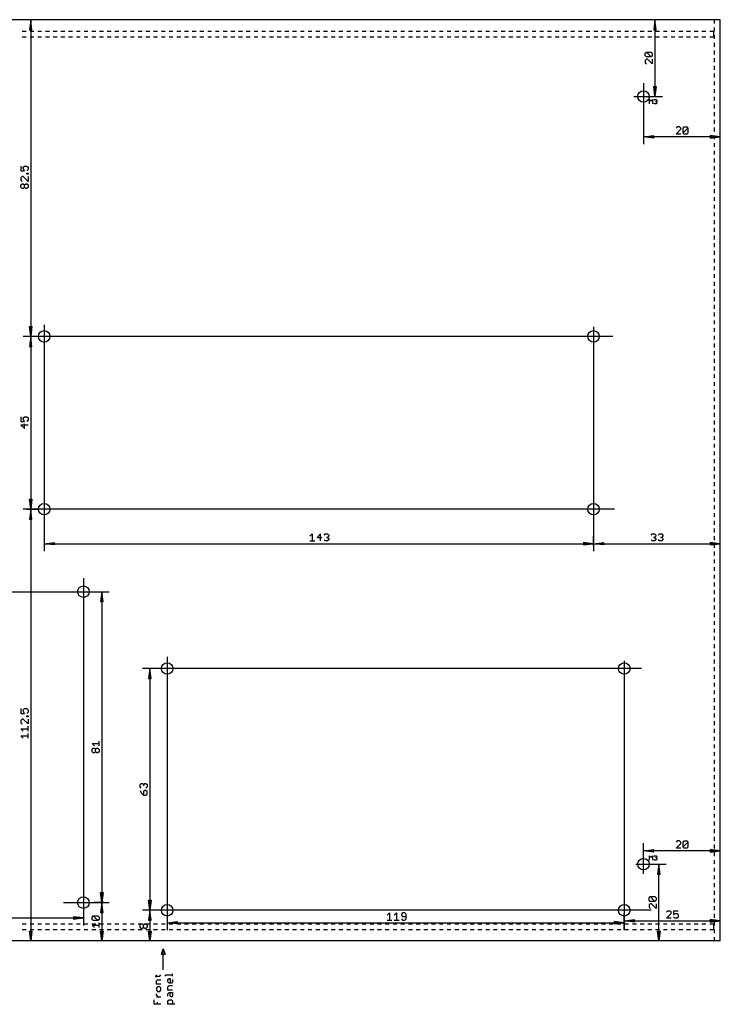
# Model space of a CAD drawing. Extents: x -279 to 630, y -428 to 126.
# Tile 11 of 14: x 448 to 630, y -296 to -40. Entities that reach past the tile are written whole.
import ezdxf

# ---------------------------------------------------------------- set-up
doc = ezdxf.new("R2010")
doc.units = 0
for name, color, linetype in [('114', 253, 'CONTINUOUS'), ('20', 7, 'CONTINUOUS'), ('47', 140, 'CONTINUOUS')]:
    doc.layers.add(name, color=color, linetype=linetype)

msp = doc.modelspace()

# ---------------------------------------------------------------- linework, layer by layer
at = {"layer": '114'}
for p, q in [((484.5, -283.5), (485, -282)), ((485, -287.5), (485, -282)), ((485, -282), (485.5, -283.5)), ((485.5, -283.5), (484.5, -283.5)), ((482.8998, -289.1333), (484.0987, -289.1333)), ((483.1995, -289.4331), (483.1995, -288.8336)), ((484.0987, -289.1333), (484.3984, -288.8336)), ((485.6001, -289.1261), (485.6001, -288.8264)), ((485.6001, -288.8264), (487.3984, -288.8264)), ((486.1995, -290.0685), (486.4992, -289.7688)), ((486.4992, -289.7688), (486.799, -289.7688)), ((486.799, -289.7688), (486.799, -290.9677)), ((487.3984, -289.1261), (487.3984, -288.5267)), ((483.1995, -290.3755), (483.4992, -290.0757)), ((483.1995, -291.2746), (483.1995, -290.3755)), ((484.3984, -291.2746), (483.1995, -291.2746)), ((483.4992, -291.9173), (483.1995, -292.217)), ((483.1995, -292.217), (483.1995, -292.8165)), ((483.4992, -290.0757), (484.3984, -290.0757)), ((484.0987, -291.9173), (483.4992, -291.9173)), ((484.3984, -292.217), (484.0987, -291.9173)), ((484.3984, -292.8165), (484.3984, -292.217)), ((486.1995, -290.668), (486.1995, -290.0685)), ((486.4992, -290.9677), (486.1995, -290.668)), ((486.1995, -291.9101), (486.4992, -291.6104)), ((486.1995, -292.8093), (486.1995, -291.9101)), ((487.0987, -290.9677), (486.4992, -290.9677)), ((486.4992, -291.6104), (487.3984, -291.6104)), ((487.3984, -290.668), (487.0987, -290.9677)), ((487.3984, -290.0685), (487.3984, -290.668)), ((483.1995, -292.8165), (483.4992, -293.1162)), ((483.1995, -294.0514), (483.1995, -293.7517)), ((483.799, -294.6508), (483.1995, -294.0514)), ((484.3984, -294.6508), (483.1995, -294.6508)), ((483.4992, -293.1162), (484.0987, -293.1162)), ((484.0987, -293.1162), (484.3984, -292.8165)), ((487.3984, -292.8093), (486.1995, -292.8093)), ((486.1995, -293.7517), (486.4992, -293.4519)), ((486.1995, -294.3511), (486.1995, -293.7517)), ((486.4992, -293.4519), (487.3984, -293.4519)), ((486.799, -294.3511), (486.799, -293.4519)), ((487.0987, -294.6508), (486.799, -294.3511)), ((487.3984, -294.3511), (487.0987, -294.6508)), ((487.3984, -293.4519), (487.3984, -294.3511)), ((482.6001, -296.4924), (482.6001, -295.2935)), ((484.3984, -296.4924), (482.6001, -296.4924)), ((483.4992, -296.4924), (483.4992, -295.893)), ((486.1995, -295.5932), (486.4992, -295.2935)), ((486.1995, -296.4924), (486.1995, -295.5932)), ((487.9978, -296.4924), (486.1995, -296.4924)), ((486.4992, -295.2935), (487.0987, -295.2935)), ((487.0987, -295.2935), (487.3984, -295.5932)), ((487.3984, -295.5932), (487.3984, -296.4924))]:
    msp.add_line(p, q, dxfattribs=at)
at = {"layer": '20'}
for p, q in [((628.5, -40), (341.5, -40)), ((630, -40), (628.5, -40)), ((628.5, -41.0083), (628.5, -40)), ((630, -280), (630, -40)), ((448.3059, -43), (449.3164, -43)), ((450.3164, -43), (451.3269, -43)), ((452.3269, -43), (453.3374, -43)), ((454.3374, -43), (455.3479, -43)), ((456.3479, -43), (457.3584, -43)), ((458.3584, -43), (459.3689, -43)), ((460.3689, -43), (461.3794, -43)), ((462.3794, -43), (463.3899, -43)), ((464.3899, -43), (465.4004, -43)), ((466.4004, -43), (467.4108, -43)), ((468.4108, -43), (469.4213, -43)), ((470.4213, -43), (471.4318, -43)), ((472.4318, -43), (473.4423, -43)), ((474.4423, -43), (475.4528, -43)), ((476.4528, -43), (477.4633, -43)), ((478.4633, -43), (479.4738, -43)), ((480.4738, -43), (481.4843, -43)), ((482.4843, -43), (483.4948, -43)), ((484.4948, -43), (485.5052, -43)), ((486.5052, -43), (487.5157, -43)), ((488.5157, -43), (489.5262, -43)), ((490.5262, -43), (491.5367, -43)), ((492.5367, -43), (493.5472, -43)), ((494.5472, -43), (495.5577, -43)), ((496.5577, -43), (497.5682, -43)), ((498.5682, -43), (499.5787, -43)), ((500.5787, -43), (501.5892, -43)), ((502.5892, -43), (503.5996, -43)), ((504.5996, -43), (505.6101, -43)), ((506.6101, -43), (507.6206, -43)), ((508.6206, -43), (509.6311, -43)), ((510.6311, -43), (511.6416, -43)), ((512.6416, -43), (513.6521, -43)), ((514.6521, -43), (515.6626, -43)), ((516.6626, -43), (517.6731, -43)), ((518.6731, -43), (519.6836, -43)), ((520.6836, -43), (521.6941, -43)), ((522.6941, -43), (523.7045, -43)), ((524.7045, -43), (525.715, -43)), ((526.715, -43), (527.7255, -43)), ((528.7255, -43), (529.736, -43)), ((530.736, -43), (531.7465, -43)), ((532.7465, -43), (533.757, -43)), ((534.757, -43), (535.7675, -43)), ((536.7675, -43), (537.778, -43)), ((538.778, -43), (539.7885, -43)), ((540.7885, -43), (541.7989, -43)), ((542.7989, -43), (543.8094, -43)), ((544.8094, -43), (545.8199, -43)), ((546.8199, -43), (547.8304, -43)), ((548.8304, -43), (549.8409, -43)), ((550.8409, -43), (551.8514, -43)), ((552.8514, -43), (553.8619, -43)), ((554.8619, -43), (555.8724, -43)), ((556.8724, -43), (557.8829, -43)), ((558.8829, -43), (559.8934, -43)), ((560.8934, -43), (561.9038, -43)), ((562.9038, -43), (563.9143, -43)), ((564.9143, -43), (565.9248, -43)), ((566.9248, -43), (567.9353, -43)), ((568.9353, -43), (569.9458, -43)), ((570.9458, -43), (571.9563, -43)), ((572.9563, -43), (573.9668, -43)), ((574.9668, -43), (575.9773, -43)), ((576.9773, -43), (577.9878, -43)), ((578.9878, -43), (579.9983, -43)), ((580.9983, -43), (582.0087, -43)), ((583.0087, -43), (584.0192, -43)), ((585.0192, -43), (586.0297, -43)), ((587.0297, -43), (588.0402, -43)), ((589.0402, -43), (590.0507, -43)), ((591.0507, -43), (592.0612, -43)), ((593.0612, -43), (594.0717, -43)), ((595.0717, -43), (596.0822, -43)), ((597.0822, -43), (598.0927, -43)), ((599.0927, -43), (600.1031, -43)), ((601.1031, -43), (602.1136, -43)), ((603.1136, -43), (604.1241, -43)), ((605.1241, -43), (606.1346, -43)), ((607.1346, -43), (608.1451, -43)), ((609.1451, -43), (610.1556, -43)), ((611.1556, -43), (612.1661, -43)), ((613.1661, -43), (614.1766, -43)), ((615.1766, -43), (616.1871, -43)), ((617.1871, -43), (618.1976, -43)), ((619.1976, -43), (620.208, -43)), ((621.208, -43), (622.2185, -43)), ((623.2185, -43), (624.229, -43)), ((625.229, -43), (626.2395, -43)), ((627.2395, -43), (628.25, -43)), ((628.25, -43), (628.25, -44.5)), ((628.5, -43.0167), (628.5, -42.0083)), ((448.3059, -44.5), (449.3164, -44.5)), ((450.3164, -44.5), (451.3269, -44.5)), ((452.3269, -44.5), (453.3374, -44.5)), ((454.3374, -44.5), (455.3479, -44.5)), ((456.3479, -44.5), (457.3584, -44.5)), ((458.3584, -44.5), (459.3689, -44.5)), ((460.3689, -44.5), (461.3794, -44.5)), ((462.3794, -44.5), (463.3899, -44.5)), ((464.3899, -44.5), (465.4004, -44.5)), ((466.4004, -44.5), (467.4108, -44.5)), ((468.4108, -44.5), (469.4213, -44.5)), ((470.4213, -44.5), (471.4318, -44.5)), ((472.4318, -44.5), (473.4423, -44.5)), ((474.4423, -44.5), (475.4528, -44.5)), ((476.4528, -44.5), (477.4633, -44.5)), ((478.4633, -44.5), (479.4738, -44.5)), ((480.4738, -44.5), (481.4843, -44.5)), ((482.4843, -44.5), (483.4948, -44.5)), ((484.4948, -44.5), (485.5052, -44.5)), ((486.5052, -44.5), (487.5157, -44.5)), ((488.5157, -44.5), (489.5262, -44.5)), ((490.5262, -44.5), (491.5367, -44.5)), ((492.5367, -44.5), (493.5472, -44.5)), ((494.5472, -44.5), (495.5577, -44.5)), ((496.5577, -44.5), (497.5682, -44.5)), ((498.5682, -44.5), (499.5787, -44.5)), ((500.5787, -44.5), (501.5892, -44.5)), ((502.5892, -44.5), (503.5996, -44.5)), ((504.5996, -44.5), (505.6101, -44.5)), ((506.6101, -44.5), (507.6206, -44.5)), ((508.6206, -44.5), (509.6311, -44.5)), ((510.6311, -44.5), (511.6416, -44.5)), ((512.6416, -44.5), (513.6521, -44.5)), ((514.6521, -44.5), (515.6626, -44.5)), ((516.6626, -44.5), (517.6731, -44.5)), ((518.6731, -44.5), (519.6836, -44.5)), ((520.6836, -44.5), (521.6941, -44.5)), ((522.6941, -44.5), (523.7045, -44.5)), ((524.7045, -44.5), (525.715, -44.5)), ((526.715, -44.5), (527.7255, -44.5)), ((528.7255, -44.5), (529.736, -44.5)), ((530.736, -44.5), (531.7465, -44.5)), ((532.7465, -44.5), (533.757, -44.5)), ((534.757, -44.5), (535.7675, -44.5)), ((536.7675, -44.5), (537.778, -44.5)), ((538.778, -44.5), (539.7885, -44.5)), ((540.7885, -44.5), (541.7989, -44.5)), ((542.7989, -44.5), (543.8094, -44.5)), ((544.8094, -44.5), (545.8199, -44.5)), ((546.8199, -44.5), (547.8304, -44.5)), ((548.8304, -44.5), (549.8409, -44.5)), ((550.8409, -44.5), (551.8514, -44.5)), ((552.8514, -44.5), (553.8619, -44.5)), ((554.8619, -44.5), (555.8724, -44.5)), ((556.8724, -44.5), (557.8829, -44.5)), ((558.8829, -44.5), (559.8934, -44.5)), ((560.8934, -44.5), (561.9038, -44.5)), ((562.9038, -44.5), (563.9143, -44.5)), ((564.9143, -44.5), (565.9248, -44.5)), ((566.9248, -44.5), (567.9353, -44.5)), ((568.9353, -44.5), (569.9458, -44.5)), ((570.9458, -44.5), (571.9563, -44.5)), ((572.9563, -44.5), (573.9668, -44.5)), ((574.9668, -44.5), (575.9773, -44.5)), ((576.9773, -44.5), (577.9878, -44.5)), ((578.9878, -44.5), (579.9983, -44.5)), ((580.9983, -44.5), (582.0087, -44.5)), ((583.0087, -44.5), (584.0192, -44.5)), ((585.0192, -44.5), (586.0297, -44.5)), ((587.0297, -44.5), (588.0402, -44.5)), ((589.0402, -44.5), (590.0507, -44.5)), ((591.0507, -44.5), (592.0612, -44.5)), ((593.0612, -44.5), (594.0717, -44.5)), ((595.0717, -44.5), (596.0822, -44.5)), ((597.0822, -44.5), (598.0927, -44.5)), ((599.0927, -44.5), (600.1031, -44.5)), ((601.1031, -44.5), (602.1136, -44.5)), ((603.1136, -44.5), (604.1241, -44.5)), ((605.1241, -44.5), (606.1346, -44.5)), ((607.1346, -44.5), (608.1451, -44.5)), ((609.1451, -44.5), (610.1556, -44.5)), ((611.1556, -44.5), (612.1661, -44.5)), ((613.1661, -44.5), (614.1766, -44.5)), ((615.1766, -44.5), (616.1871, -44.5)), ((617.1871, -44.5), (618.1976, -44.5)), ((619.1976, -44.5), (620.208, -44.5)), ((621.208, -44.5), (622.2185, -44.5)), ((623.2185, -44.5), (624.229, -44.5)), ((625.229, -44.5), (626.2395, -44.5)), ((627.2395, -44.5), (628.25, -44.5)), ((628.5, -45.025), (628.5, -44.0167)), ((628.5, -47.0333), (628.5, -46.025)), ((628.5, -49.0417), (628.5, -48.0333)), ((628.5, -51.05), (628.5, -50.0417)), ((628.5, -53.0583), (628.5, -52.05)), ((628.5, -55.0667), (628.5, -54.0583)), ((628.5, -57.075), (628.5, -56.0667)), ((628.5, -59.0833), (628.5, -58.075)), ((628.5, -61.0917), (628.5, -60.0833)), ((628.5, -63.1), (628.5, -62.0917)), ((628.5, -65.1083), (628.5, -64.1)), ((628.5, -67.1167), (628.5, -66.1083)), ((628.5, -69.125), (628.5, -68.1167)), ((628.5, -71.1333), (628.5, -70.125)), ((628.5, -73.1417), (628.5, -72.1333)), ((628.5, -75.15), (628.5, -74.1417)), ((628.5, -77.1583), (628.5, -76.15)), ((628.5, -79.1667), (628.5, -78.1583)), ((628.5, -81.175), (628.5, -80.1667)), ((628.5, -83.1833), (628.5, -82.175)), ((628.5, -85.1917), (628.5, -84.1833)), ((628.5, -87.2), (628.5, -86.1917)), ((628.5, -89.2083), (628.5, -88.2)), ((628.5, -91.2167), (628.5, -90.2083)), ((628.5, -93.225), (628.5, -92.2167)), ((628.5, -95.2333), (628.5, -94.225)), ((628.5, -97.2417), (628.5, -96.2333)), ((628.5, -99.25), (628.5, -98.2417)), ((628.5, -101.2583), (628.5, -100.25)), ((628.5, -103.2667), (628.5, -102.2583)), ((628.5, -105.275), (628.5, -104.2667)), ((628.5, -107.2833), (628.5, -106.275)), ((628.5, -109.2917), (628.5, -108.2833)), ((628.5, -111.3), (628.5, -110.2917)), ((628.5, -113.3083), (628.5, -112.3)), ((628.5, -115.3167), (628.5, -114.3083)), ((628.5, -117.325), (628.5, -116.3167)), ((628.5, -119.3333), (628.5, -118.325)), ((628.5, -121.3417), (628.5, -120.3333)), ((628.5, -123.35), (628.5, -122.3417)), ((628.5, -125.3583), (628.5, -124.35)), ((628.5, -127.3667), (628.5, -126.3583)), ((628.5, -129.375), (628.5, -128.3667)), ((628.5, -131.3833), (628.5, -130.375)), ((628.5, -133.3917), (628.5, -132.3833)), ((628.5, -135.4), (628.5, -134.3917)), ((628.5, -137.4083), (628.5, -136.4)), ((628.5, -139.4167), (628.5, -138.4083)), ((628.5, -141.425), (628.5, -140.4167)), ((628.5, -143.4333), (628.5, -142.425)), ((628.5, -145.4417), (628.5, -144.4333)), ((628.5, -147.45), (628.5, -146.4417)), ((628.5, -149.4583), (628.5, -148.45)), ((628.5, -151.4667), (628.5, -150.4583)), ((628.5, -153.475), (628.5, -152.4667)), ((628.5, -155.4833), (628.5, -154.475)), ((628.5, -157.4917), (628.5, -156.4833)), ((628.5, -159.5), (628.5, -158.4917)), ((628.5, -161.5083), (628.5, -160.5)), ((628.5, -163.5167), (628.5, -162.5083)), ((628.5, -165.525), (628.5, -164.5167)), ((628.5, -167.5333), (628.5, -166.525)), ((628.5, -169.5417), (628.5, -168.5333)), ((628.5, -171.55), (628.5, -170.5417)), ((628.5, -173.5583), (628.5, -172.55)), ((628.5, -175.5667), (628.5, -174.5583)), ((628.5, -177.575), (628.5, -176.5667)), ((628.5, -179.5833), (628.5, -178.575)), ((628.5, -181.5917), (628.5, -180.5833)), ((628.5, -183.6), (628.5, -182.5917)), ((628.5, -185.6083), (628.5, -184.6)), ((628.5, -187.6167), (628.5, -186.6083)), ((628.5, -189.625), (628.5, -188.6167)), ((628.5, -191.6333), (628.5, -190.625)), ((628.5, -193.6417), (628.5, -192.6333)), ((628.5, -195.65), (628.5, -194.6417)), ((628.5, -197.6583), (628.5, -196.65)), ((628.5, -199.6667), (628.5, -198.6583)), ((628.5, -201.675), (628.5, -200.6667)), ((628.5, -203.6833), (628.5, -202.675)), ((628.5, -205.6917), (628.5, -204.6833)), ((628.5, -207.7), (628.5, -206.6917)), ((628.5, -209.7083), (628.5, -208.7)), ((628.5, -211.7167), (628.5, -210.7083)), ((628.5, -213.725), (628.5, -212.7167)), ((628.5, -215.7333), (628.5, -214.725)), ((628.5, -217.7417), (628.5, -216.7333)), ((628.5, -219.75), (628.5, -218.7417)), ((628.5, -221.7583), (628.5, -220.75)), ((628.5, -223.7667), (628.5, -222.7583)), ((628.5, -225.775), (628.5, -224.7667)), ((628.5, -227.7833), (628.5, -226.775)), ((628.5, -229.7917), (628.5, -228.7833)), ((628.5, -231.8), (628.5, -230.7917)), ((628.5, -233.8083), (628.5, -232.8)), ((628.5, -235.8167), (628.5, -234.8083)), ((628.5, -237.825), (628.5, -236.8167)), ((628.5, -239.8333), (628.5, -238.825)), ((628.5, -241.8417), (628.5, -240.8333)), ((628.5, -243.85), (628.5, -242.8417)), ((628.5, -245.8583), (628.5, -244.85)), ((628.5, -247.8667), (628.5, -246.8583)), ((628.5, -249.875), (628.5, -248.8667)), ((628.5, -251.8833), (628.5, -250.875)), ((628.5, -253.8917), (628.5, -252.8833)), ((628.5, -255.9), (628.5, -254.8917)), ((628.5, -257.9083), (628.5, -256.9)), ((628.5, -259.9167), (628.5, -258.9083)), ((628.5, -261.925), (628.5, -260.9167)), ((628.5, -263.9333), (628.5, -262.925)), ((628.5, -265.9417), (628.5, -264.9333)), ((628.5, -267.95), (628.5, -266.9417)), ((628.5, -269.9583), (628.5, -268.95)), ((628.5, -271.9667), (628.5, -270.9583)), ((628.5, -273.975), (628.5, -272.9667)), ((448.3059, -275.5), (449.3164, -275.5)), ((448.3059, -277), (449.3164, -277)), ((450.3164, -275.5), (451.3269, -275.5)), ((450.3164, -277), (451.3269, -277)), ((452.3269, -275.5), (453.3374, -275.5)), ((452.3269, -277), (453.3374, -277)), ((454.3374, -275.5), (455.3479, -275.5)), ((454.3374, -277), (455.3479, -277)), ((456.3479, -275.5), (457.3584, -275.5)), ((456.3479, -277), (457.3584, -277)), ((458.3584, -275.5), (459.3689, -275.5)), ((458.3584, -277), (459.3689, -277)), ((460.3689, -275.5), (461.3794, -275.5)), ((460.3689, -277), (461.3794, -277)), ((462.3794, -275.5), (463.3899, -275.5)), ((462.3794, -277), (463.3899, -277)), ((464.3899, -275.5), (465.4004, -275.5)), ((464.3899, -277), (465.4004, -277)), ((466.4004, -275.5), (467.4108, -275.5)), ((466.4004, -277), (467.4108, -277)), ((468.4108, -275.5), (469.4213, -275.5)), ((468.4108, -277), (469.4213, -277)), ((470.4213, -275.5), (471.4318, -275.5)), ((470.4213, -277), (471.4318, -277)), ((472.4318, -275.5), (473.4423, -275.5)), ((472.4318, -277), (473.4423, -277)), ((474.4423, -275.5), (475.4528, -275.5)), ((474.4423, -277), (475.4528, -277)), ((476.4528, -275.5), (477.4633, -275.5)), ((476.4528, -277), (477.4633, -277)), ((478.4633, -275.5), (479.4738, -275.5)), ((478.4633, -277), (479.4738, -277)), ((480.4738, -275.5), (481.4843, -275.5)), ((480.4738, -277), (481.4843, -277)), ((482.4843, -275.5), (483.4948, -275.5)), ((482.4843, -277), (483.4948, -277)), ((484.4948, -275.5), (485.5052, -275.5)), ((484.4948, -277), (485.5052, -277)), ((486.5052, -275.5), (487.5157, -275.5)), ((486.5052, -277), (487.5157, -277)), ((488.5157, -275.5), (489.5262, -275.5)), ((488.5157, -277), (489.5262, -277)), ((490.5262, -275.5), (491.5367, -275.5)), ((490.5262, -277), (491.5367, -277)), ((492.5367, -275.5), (493.5472, -275.5)), ((492.5367, -277), (493.5472, -277)), ((494.5472, -275.5), (495.5577, -275.5)), ((494.5472, -277), (495.5577, -277)), ((496.5577, -275.5), (497.5682, -275.5)), ((496.5577, -277), (497.5682, -277)), ((498.5682, -275.5), (499.5787, -275.5)), ((498.5682, -277), (499.5787, -277)), ((500.5787, -275.5), (501.5892, -275.5)), ((500.5787, -277), (501.5892, -277)), ((502.5892, -275.5), (503.5996, -275.5)), ((502.5892, -277), (503.5996, -277)), ((504.5996, -275.5), (505.6101, -275.5)), ((504.5996, -277), (505.6101, -277)), ((506.6101, -275.5), (507.6206, -275.5)), ((506.6101, -277), (507.6206, -277)), ((508.6206, -275.5), (509.6311, -275.5)), ((508.6206, -277), (509.6311, -277)), ((510.6311, -275.5), (511.6416, -275.5)), ((510.6311, -277), (511.6416, -277)), ((512.6416, -275.5), (513.6521, -275.5)), ((512.6416, -277), (513.6521, -277)), ((514.6521, -275.5), (515.6626, -275.5)), ((514.6521, -277), (515.6626, -277)), ((516.6626, -275.5), (517.6731, -275.5)), ((516.6626, -277), (517.6731, -277)), ((518.6731, -275.5), (519.6836, -275.5)), ((518.6731, -277), (519.6836, -277)), ((520.6836, -275.5), (521.6941, -275.5)), ((520.6836, -277), (521.6941, -277)), ((522.6941, -275.5), (523.7045, -275.5)), ((522.6941, -277), (523.7045, -277)), ((524.7045, -275.5), (525.715, -275.5)), ((524.7045, -277), (525.715, -277)), ((526.715, -275.5), (527.7255, -275.5)), ((526.715, -277), (527.7255, -277)), ((528.7255, -275.5), (529.736, -275.5)), ((528.7255, -277), (529.736, -277)), ((530.736, -275.5), (531.7465, -275.5)), ((530.736, -277), (531.7465, -277)), ((532.7465, -275.5), (533.757, -275.5)), ((532.7465, -277), (533.757, -277)), ((534.757, -275.5), (535.7675, -275.5)), ((534.757, -277), (535.7675, -277)), ((536.7675, -275.5), (537.778, -275.5)), ((536.7675, -277), (537.778, -277)), ((538.778, -275.5), (539.7885, -275.5)), ((538.778, -277), (539.7885, -277)), ((540.7885, -275.5), (541.7989, -275.5)), ((540.7885, -277), (541.7989, -277)), ((542.7989, -275.5), (543.8094, -275.5)), ((542.7989, -277), (543.8094, -277)), ((544.8094, -275.5), (545.8199, -275.5)), ((544.8094, -277), (545.8199, -277)), ((546.8199, -275.5), (547.8304, -275.5)), ((546.8199, -277), (547.8304, -277)), ((548.8304, -275.5), (549.8409, -275.5)), ((548.8304, -277), (549.8409, -277)), ((550.8409, -275.5), (551.8514, -275.5)), ((550.8409, -277), (551.8514, -277)), ((552.8514, -275.5), (553.8619, -275.5)), ((552.8514, -277), (553.8619, -277)), ((554.8619, -275.5), (555.8724, -275.5)), ((554.8619, -277), (555.8724, -277)), ((556.8724, -275.5), (557.8829, -275.5)), ((556.8724, -277), (557.8829, -277)), ((558.8829, -275.5), (559.8934, -275.5)), ((558.8829, -277), (559.8934, -277)), ((560.8934, -275.5), (561.9038, -275.5)), ((560.8934, -277), (561.9038, -277)), ((562.9038, -275.5), (563.9143, -275.5)), ((562.9038, -277), (563.9143, -277)), ((564.9143, -275.5), (565.9248, -275.5)), ((564.9143, -277), (565.9248, -277)), ((566.9248, -275.5), (567.9353, -275.5)), ((566.9248, -277), (567.9353, -277)), ((568.9353, -275.5), (569.9458, -275.5)), ((568.9353, -277), (569.9458, -277)), ((570.9458, -275.5), (571.9563, -275.5)), ((570.9458, -277), (571.9563, -277)), ((572.9563, -275.5), (573.9668, -275.5)), ((572.9563, -277), (573.9668, -277)), ((574.9668, -275.5), (575.9773, -275.5)), ((574.9668, -277), (575.9773, -277)), ((576.9773, -275.5), (577.9878, -275.5)), ((576.9773, -277), (577.9878, -277)), ((578.9878, -275.5), (579.9983, -275.5)), ((578.9878, -277), (579.9983, -277)), ((580.9983, -275.5), (582.0087, -275.5)), ((580.9983, -277), (582.0087, -277)), ((583.0087, -275.5), (584.0192, -275.5)), ((583.0087, -277), (584.0192, -277)), ((585.0192, -275.5), (586.0297, -275.5)), ((585.0192, -277), (586.0297, -277)), ((587.0297, -275.5), (588.0402, -275.5)), ((587.0297, -277), (588.0402, -277)), ((589.0402, -275.5), (590.0507, -275.5)), ((589.0402, -277), (590.0507, -277)), ((591.0507, -275.5), (592.0612, -275.5)), ((591.0507, -277), (592.0612, -277)), ((593.0612, -275.5), (594.0717, -275.5)), ((593.0612, -277), (594.0717, -277)), ((595.0717, -275.5), (596.0822, -275.5)), ((595.0717, -277), (596.0822, -277)), ((597.0822, -275.5), (598.0927, -275.5)), ((597.0822, -277), (598.0927, -277)), ((599.0927, -275.5), (600.1031, -275.5)), ((599.0927, -277), (600.1031, -277)), ((601.1031, -275.5), (602.1136, -275.5)), ((601.1031, -277), (602.1136, -277)), ((603.1136, -275.5), (604.1241, -275.5)), ((603.1136, -277), (604.1241, -277)), ((605.1241, -275.5), (606.1346, -275.5)), ((605.1241, -277), (606.1346, -277)), ((607.1346, -275.5), (608.1451, -275.5)), ((607.1346, -277), (608.1451, -277)), ((609.1451, -275.5), (610.1556, -275.5)), ((609.1451, -277), (610.1556, -277)), ((611.1556, -275.5), (612.1661, -275.5)), ((611.1556, -277), (612.1661, -277)), ((613.1661, -275.5), (614.1766, -275.5)), ((613.1661, -277), (614.1766, -277)), ((615.1766, -275.5), (616.1871, -275.5)), ((615.1766, -277), (616.1871, -277)), ((617.1871, -275.5), (618.1976, -275.5)), ((617.1871, -277), (618.1976, -277)), ((619.1976, -275.5), (620.208, -275.5)), ((619.1976, -277), (620.208, -277)), ((621.208, -275.5), (622.2185, -275.5)), ((621.208, -277), (622.2185, -277)), ((623.2185, -275.5), (624.229, -275.5)), ((623.2185, -277), (624.229, -277)), ((625.229, -275.5), (626.2395, -275.5)), ((625.229, -277), (626.2395, -277)), ((627.2395, -275.5), (628.25, -275.5)), ((627.2395, -277), (628.25, -277)), ((628.25, -275.5), (628.25, -277)), ((628.5, -275.9833), (628.5, -274.975)), ((628.5, -277.9917), (628.5, -276.9833)), ((628.5, -280), (628.5, -278.9917)), ((628.5, -280), (341.5, -280)), ((630, -280), (628.5, -280))]:
    msp.add_line(p, q, dxfattribs=at)
for centre in [(610, -60), (454, -122.5), (597, -122.5), (454, -167.5), (597, -167.5), (464.2, -189), (486, -209), (605, -209), (610, -260), (464.2, -270), (486, -272), (605, -272)]:
    msp.add_circle(centre, 1.5, dxfattribs=at)
at = {"layer": '47'}
for p, q in [((455.5, -40), (448.55, -40)), ((450.5, -40.065), (450.1808, -42.6)), ((450.5, -40.065), (450.24, -42.6)), ((450.5, -40.065), (450.37, -42.6)), ((450.5, -40.065), (450.5, -122.435)), ((450.8192, -42.6), (450.5, -40.065)), ((450.63, -42.6), (450.5, -40.065)), ((450.76, -42.6), (450.5, -40.065)), ((617.5, -40), (611.05, -40)), ((613, -40.065), (612.6808, -42.6)), ((613, -40.065), (612.74, -42.6)), ((613, -40.065), (612.87, -42.6)), ((613, -40.065), (613, -59.935)), ((613.3192, -42.6), (613, -40.065)), ((613.13, -42.6), (613, -40.065)), ((613.26, -42.6), (613, -40.065)), ((450.1808, -42.6), (450.8192, -42.6)), ((612.6808, -42.6), (613.3192, -42.6)), ((610.4446, -48.7509), (610.7528, -48.4427)), ((610.7528, -48.4427), (611.9856, -48.4427)), ((611.9856, -49.6755), (610.7528, -48.4427)), ((611.9856, -48.4427), (612.2938, -48.7509)), ((610.4446, -49.3673), (610.4446, -48.7509)), ((610.7528, -49.6755), (610.4446, -49.3673)), ((610.7528, -50.2843), (610.4446, -50.5925)), ((610.4446, -50.5925), (610.4446, -51.2089)), ((610.4446, -51.2089), (610.7528, -51.5171)), ((611.9856, -49.6755), (610.7528, -49.6755)), ((611.061, -50.2843), (610.7528, -50.2843)), ((612.2938, -51.5171), (611.061, -50.2843)), ((612.2938, -49.3673), (611.9856, -49.6755)), ((612.2938, -48.7509), (612.2938, -49.3673)), ((612.2938, -50.2843), (612.2938, -51.5171)), ((610, -56.5), (610, -72.45)), ((613, -59.935), (612.6808, -57.4)), ((612.6808, -57.4), (613.3192, -57.4)), ((613, -59.935), (612.74, -57.4)), ((613, -59.935), (612.87, -57.4)), ((613.3192, -57.4), (613, -59.935)), ((613.13, -57.4), (613, -59.935)), ((613.26, -57.4), (613, -59.935)), ((607.5, -60), (614.95, -60)), ((611.5508, -61.9492), (611.5508, -60.7798)), ((611.5508, -60.7798), (611.9406, -61.1696)), ((611.9406, -61.1696), (612.3304, -60.7798)), ((612.3304, -60.7798), (612.3304, -61.9492)), ((612.7202, -60.9747), (612.9151, -60.7798)), ((612.9151, -60.7798), (613.3049, -60.7798)), ((613.3049, -61.3645), (613.11, -61.3645)), ((613.3049, -60.7798), (613.4998, -60.9747)), ((613.4998, -61.1696), (613.3049, -61.3645)), ((613.3049, -61.3645), (613.4998, -61.5594)), ((613.4998, -60.9747), (613.4998, -61.1696)), ((612.9151, -61.9492), (612.7202, -61.7543)), ((613.3049, -61.9492), (612.9151, -61.9492)), ((613.4998, -61.7543), (613.3049, -61.9492)), ((613.4998, -61.5594), (613.4998, -61.7543)), ((618.7911, -67.9446), (618.4829, -68.2528)), ((618.4829, -69.7938), (619.7157, -68.561)), ((619.4075, -67.9446), (618.7911, -67.9446)), ((619.7157, -68.2528), (619.4075, -67.9446)), ((619.7157, -68.561), (619.7157, -68.2528)), ((620.3245, -68.2528), (620.6327, -67.9446)), ((620.3245, -69.4856), (620.3245, -68.2528)), ((620.3245, -69.4856), (621.5573, -68.2528)), ((620.6327, -67.9446), (621.2491, -67.9446)), ((621.2491, -67.9446), (621.5573, -68.2528)), ((621.5573, -68.2528), (621.5573, -69.4856)), ((630, -72), (630, -68.55)), ((610.065, -70.5), (612.6, -70.1808)), ((610.065, -70.5), (612.6, -70.24)), ((610.065, -70.5), (612.6, -70.37)), ((629.935, -70.5), (610.065, -70.5)), ((612.6, -70.8192), (610.065, -70.5)), ((612.6, -70.63), (610.065, -70.5)), ((612.6, -70.76), (610.065, -70.5)), ((612.6, -70.1808), (612.6, -70.8192)), ((619.7157, -69.7938), (618.4829, -69.7938)), ((620.6327, -69.7938), (620.3245, -69.4856)), ((621.2491, -69.7938), (620.6327, -69.7938)), ((621.5573, -69.4856), (621.2491, -69.7938)), ((629.935, -70.5), (627.4, -70.1808)), ((627.4, -70.1808), (627.4, -70.8192)), ((629.935, -70.5), (627.4, -70.24)), ((629.935, -70.5), (627.4, -70.37)), ((627.4, -70.8192), (629.935, -70.5)), ((627.4, -70.63), (629.935, -70.5)), ((627.4, -70.76), (629.935, -70.5)), ((447.9446, -78.1264), (447.9446, -79.3592)), ((447.9446, -79.3592), (448.8692, -79.3592)), ((448.561, -78.4346), (448.8692, -78.1264)), ((448.561, -78.7428), (448.561, -78.4346)), ((448.8692, -79.3592), (448.561, -78.7428)), ((448.8692, -78.1264), (449.4856, -78.1264)), ((449.4856, -78.1264), (449.7938, -78.4346)), ((449.7938, -79.051), (449.4856, -79.3592)), ((449.7938, -78.4346), (449.7938, -79.051)), ((448.2528, -80.8888), (447.9446, -81.197)), ((447.9446, -81.197), (447.9446, -81.8134)), ((447.9446, -81.8134), (448.2528, -82.1216)), ((448.561, -80.8888), (448.2528, -80.8888)), ((449.7938, -82.1216), (448.561, -80.8888)), ((449.4856, -80.28), (449.4856, -79.9718)), ((449.4856, -79.9718), (449.7938, -79.9718)), ((449.7938, -80.28), (449.4856, -80.28)), ((449.7938, -79.9718), (449.7938, -80.28)), ((449.7938, -80.8888), (449.7938, -82.1216)), ((447.9446, -83.0385), (448.2528, -82.7304)), ((447.9446, -83.6549), (447.9446, -83.0385)), ((448.2528, -83.9631), (447.9446, -83.6549)), ((448.2528, -82.7304), (448.561, -82.7304)), ((448.561, -83.9631), (448.2528, -83.9631)), ((448.561, -82.7304), (448.8692, -83.0385)), ((448.8692, -83.6549), (448.561, -83.9631)), ((448.8692, -83.0385), (449.1774, -82.7304)), ((448.8692, -83.6549), (448.8692, -83.0385)), ((449.1774, -83.9631), (448.8692, -83.6549)), ((449.1774, -82.7304), (449.4856, -82.7304)), ((449.4856, -83.9631), (449.1774, -83.9631)), ((449.4856, -82.7304), (449.7938, -83.0385)), ((449.7938, -83.6549), (449.4856, -83.9631)), ((449.7938, -83.0385), (449.7938, -83.6549)), ((450.5, -122.435), (450.1808, -119.9)), ((450.1808, -119.9), (450.8192, -119.9)), ((450.5, -122.435), (450.24, -119.9)), ((450.5, -122.435), (450.37, -119.9)), ((450.8192, -119.9), (450.5, -122.435)), ((450.63, -119.9), (450.5, -122.435)), ((450.76, -119.9), (450.5, -122.435)), ((454, -119.5), (454, -178.45)), ((597, -120), (597, -178.45)), ((602, -122.5), (448.55, -122.5)), ((452, -122.5), (448.55, -122.5)), ((450.5, -122.565), (450.1808, -125.1)), ((450.5, -122.565), (450.24, -125.1)), ((450.5, -122.565), (450.37, -125.1)), ((450.5, -122.565), (450.5, -167.435)), ((450.8192, -125.1), (450.5, -122.565)), ((450.63, -125.1), (450.5, -122.565)), ((450.76, -125.1), (450.5, -122.565)), ((450.1808, -125.1), (450.8192, -125.1)), ((447.9446, -143.4427), (447.9446, -144.6755)), ((448.561, -143.7509), (448.8692, -143.4427)), ((448.8692, -143.4427), (449.4856, -143.4427)), ((449.4856, -143.4427), (449.7938, -143.7509)), ((447.9446, -144.6755), (448.8692, -144.6755)), ((449.7938, -145.5925), (447.9446, -145.5925)), ((447.9446, -145.5925), (448.8692, -146.5171)), ((448.561, -144.0591), (448.561, -143.7509)), ((448.8692, -144.6755), (448.561, -144.0591)), ((448.8692, -146.5171), (448.8692, -145.2843)), ((449.7938, -144.3673), (449.4856, -144.6755)), ((449.7938, -143.7509), (449.7938, -144.3673)), ((450.5, -167.435), (450.1808, -164.9)), ((450.1808, -164.9), (450.8192, -164.9)), ((450.5, -167.435), (450.24, -164.9)), ((450.5, -167.435), (450.37, -164.9)), ((450.8192, -164.9), (450.5, -167.435)), ((450.63, -164.9), (450.5, -167.435)), ((450.76, -164.9), (450.5, -167.435)), ((602.5, -167.5), (448.55, -167.5)), ((449.5, -167.5), (452.45, -167.5)), ((450.5, -167.565), (450.1808, -170.1)), ((450.5, -167.565), (450.24, -170.1)), ((450.5, -167.565), (450.37, -170.1)), ((450.5, -167.565), (450.5, -279.935)), ((450.8192, -170.1), (450.5, -167.565)), ((450.63, -170.1), (450.5, -167.565)), ((450.76, -170.1), (450.5, -167.565)), ((450.1808, -170.1), (450.8192, -170.1)), ((523.1841, -174.561), (523.8005, -173.9446)), ((523.8005, -173.9446), (523.8005, -175.7938)), ((525.9502, -173.9446), (525.0256, -174.8692)), ((525.9502, -175.7938), (525.9502, -173.9446)), ((526.8672, -174.2528), (527.1754, -173.9446)), ((527.1754, -173.9446), (527.7918, -173.9446)), ((527.7918, -173.9446), (528.1, -174.2528)), ((528.1, -174.2528), (528.1, -174.561)), ((611.9829, -174.2528), (612.2911, -173.9446)), ((612.2911, -173.9446), (612.9075, -173.9446)), ((612.9075, -173.9446), (613.2157, -174.2528)), ((613.2157, -174.2528), (613.2157, -174.561)), ((613.8245, -174.2528), (614.1327, -173.9446)), ((614.1327, -173.9446), (614.7491, -173.9446)), ((614.7491, -173.9446), (615.0573, -174.2528)), ((615.0573, -174.2528), (615.0573, -174.561)), ((454.065, -176.5), (456.6, -176.1808)), ((454.065, -176.5), (456.6, -176.24)), ((454.065, -176.5), (456.6, -176.37)), ((454.065, -176.5), (596.935, -176.5)), ((456.6, -176.8192), (454.065, -176.5)), ((456.6, -176.63), (454.065, -176.5)), ((456.6, -176.76), (454.065, -176.5)), ((456.6, -176.1808), (456.6, -176.8192)), ((523.1841, -175.7938), (524.4169, -175.7938)), ((525.0256, -174.8692), (526.2584, -174.8692)), ((527.1754, -175.7938), (526.8672, -175.4856)), ((527.7918, -175.7938), (527.1754, -175.7938)), ((527.7918, -174.8692), (527.4836, -174.8692)), ((528.1, -174.561), (527.7918, -174.8692)), ((527.7918, -174.8692), (528.1, -175.1774)), ((528.1, -175.4856), (527.7918, -175.7938)), ((528.1, -175.1774), (528.1, -175.4856)), ((596.935, -176.5), (594.4, -176.1808)), ((594.4, -176.1808), (594.4, -176.8192)), ((596.935, -176.5), (594.4, -176.24)), ((596.935, -176.5), (594.4, -176.37)), ((594.4, -176.8192), (596.935, -176.5)), ((594.4, -176.63), (596.935, -176.5)), ((594.4, -176.76), (596.935, -176.5)), ((597, -177), (597, -174.55)), ((597.065, -176.5), (599.6, -176.1808)), ((597.065, -176.5), (599.6, -176.24)), ((597.065, -176.5), (599.6, -176.37)), ((597.065, -176.5), (629.935, -176.5)), ((599.6, -176.8192), (597.065, -176.5)), ((599.6, -176.63), (597.065, -176.5)), ((599.6, -176.76), (597.065, -176.5)), ((599.6, -176.1808), (599.6, -176.8192)), ((612.2911, -175.7938), (611.9829, -175.4856)), ((612.9075, -175.7938), (612.2911, -175.7938)), ((612.9075, -174.8692), (612.5993, -174.8692)), ((613.2157, -174.561), (612.9075, -174.8692)), ((612.9075, -174.8692), (613.2157, -175.1774)), ((613.2157, -175.4856), (612.9075, -175.7938)), ((613.2157, -175.1774), (613.2157, -175.4856)), ((614.1327, -175.7938), (613.8245, -175.4856)), ((614.7491, -175.7938), (614.1327, -175.7938)), ((614.7491, -174.8692), (614.4409, -174.8692)), ((615.0573, -174.561), (614.7491, -174.8692)), ((614.7491, -174.8692), (615.0573, -175.1774)), ((615.0573, -175.4856), (614.7491, -175.7938)), ((615.0573, -175.1774), (615.0573, -175.4856)), ((629.935, -176.5), (627.4, -176.1808)), ((627.4, -176.1808), (627.4, -176.8192)), ((629.935, -176.5), (627.4, -176.24)), ((629.935, -176.5), (627.4, -176.37)), ((627.4, -176.8192), (629.935, -176.5)), ((627.4, -176.63), (629.935, -176.5)), ((627.4, -176.76), (629.935, -176.5)), ((630, -178.5), (630, -174.55)), ((464.2, -185.5), (464.2, -275.95)), ((356, -189), (470.95, -189)), ((469, -189.065), (468.6808, -191.6)), ((469, -189.065), (468.74, -191.6)), ((469, -189.065), (468.87, -191.6)), ((469, -189.065), (469, -269.935)), ((469.3192, -191.6), (469, -189.065)), ((469.13, -191.6), (469, -189.065)), ((469.26, -191.6), (469, -189.065)), ((468.6808, -191.6), (469.3192, -191.6)), ((486, -206), (486, -277.2)), ((605, -207), (605, -277.2)), ((609.5, -209), (479.55, -209)), ((481.5, -209.065), (481.1808, -211.6)), ((481.5, -209.065), (481.24, -211.6)), ((481.5, -209.065), (481.37, -211.6)), ((481.5, -209.065), (481.5, -271.935)), ((481.8192, -211.6), (481.5, -209.065)), ((481.63, -211.6), (481.5, -209.065)), ((481.76, -211.6), (481.5, -209.065)), ((481.1808, -211.6), (481.8192, -211.6)), ((447.9446, -219.4677), (447.9446, -220.7005)), ((448.561, -219.7759), (448.8692, -219.4677)), ((448.561, -220.0841), (448.561, -219.7759)), ((448.8692, -220.7005), (448.561, -220.0841)), ((448.8692, -219.4677), (449.4856, -219.4677)), ((449.4856, -219.4677), (449.7938, -219.7759)), ((449.7938, -220.3923), (449.4856, -220.7005)), ((449.7938, -219.7759), (449.7938, -220.3923)), ((447.9446, -220.7005), (448.8692, -220.7005)), ((448.2528, -222.23), (447.9446, -222.5382)), ((447.9446, -222.5382), (447.9446, -223.1546)), ((448.561, -222.23), (448.2528, -222.23)), ((449.7938, -223.4628), (448.561, -222.23)), ((449.4856, -221.6212), (449.4856, -221.3131)), ((449.4856, -221.3131), (449.7938, -221.3131)), ((449.7938, -221.6212), (449.4856, -221.6212)), ((449.7938, -221.3131), (449.7938, -221.6212)), ((449.7938, -222.23), (449.7938, -223.4628)), ((447.9446, -223.1546), (448.2528, -223.4628)), ((448.561, -225.3044), (447.9446, -224.688)), ((447.9446, -224.688), (449.7938, -224.688)), ((449.7938, -225.3044), (449.7938, -224.0716)), ((448.561, -227.146), (447.9446, -226.5296)), ((447.9446, -226.5296), (449.7938, -226.5296)), ((449.7938, -227.146), (449.7938, -225.9132)), ((468.2938, -229.1755), (468.2938, -227.9427)), ((467.061, -229.1755), (466.4446, -228.5591)), ((466.4446, -228.5591), (468.2938, -228.5591)), ((466.4446, -230.0925), (466.7528, -229.7843)), ((466.4446, -230.7089), (466.4446, -230.0925)), ((466.7528, -231.0171), (466.4446, -230.7089)), ((466.7528, -229.7843), (467.061, -229.7843)), ((467.061, -229.7843), (467.3692, -230.0925)), ((467.3692, -230.7089), (467.061, -231.0171)), ((467.3692, -230.0925), (467.6774, -229.7843)), ((467.3692, -230.7089), (467.3692, -230.0925)), ((467.6774, -231.0171), (467.3692, -230.7089)), ((467.6774, -229.7843), (467.9856, -229.7843)), ((467.9856, -229.7843), (468.2938, -230.0925)), ((468.2938, -230.7089), (467.9856, -231.0171)), ((468.2938, -230.0925), (468.2938, -230.7089)), ((467.061, -231.0171), (466.7528, -231.0171)), ((467.9856, -231.0171), (467.6774, -231.0171)), ((478.9446, -239.2509), (479.2528, -238.9427)), ((478.9446, -239.8673), (478.9446, -239.2509)), ((479.2528, -240.1755), (478.9446, -239.8673)), ((478.9446, -240.7843), (479.2528, -241.4007)), ((479.2528, -238.9427), (479.561, -238.9427)), ((479.561, -238.9427), (479.8692, -239.2509)), ((479.8692, -239.2509), (480.1774, -238.9427)), ((479.8692, -239.2509), (479.8692, -239.5591)), ((480.1774, -240.7843), (479.8692, -241.0925)), ((479.8692, -241.0925), (479.8692, -242.0171)), ((480.1774, -238.9427), (480.4856, -238.9427)), ((480.4856, -240.7843), (480.1774, -240.7843)), ((480.4856, -238.9427), (480.7938, -239.2509)), ((480.7938, -239.8673), (480.4856, -240.1755)), ((480.7938, -241.0925), (480.4856, -240.7843)), ((480.7938, -239.2509), (480.7938, -239.8673)), ((480.7938, -241.7089), (480.7938, -241.0925)), ((479.2528, -241.4007), (479.8692, -242.0171)), ((479.8692, -242.0171), (480.4856, -242.0171)), ((480.4856, -242.0171), (480.7938, -241.7089)), ((610, -262.5), (610, -254.55)), ((610.065, -256.5), (612.6, -256.1808)), ((610.065, -256.5), (612.6, -256.24)), ((610.065, -256.5), (612.6, -256.37)), ((612.6, -256.1808), (612.6, -256.8192)), ((618.7911, -253.9446), (618.4829, -254.2528)), ((618.4829, -255.7938), (619.7157, -254.561)), ((619.7157, -255.7938), (618.4829, -255.7938)), ((619.4075, -253.9446), (618.7911, -253.9446)), ((619.7157, -254.2528), (619.4075, -253.9446)), ((619.7157, -254.561), (619.7157, -254.2528)), ((620.3245, -254.2528), (620.6327, -253.9446)), ((620.3245, -255.4856), (620.3245, -254.2528)), ((620.3245, -255.4856), (621.5573, -254.2528)), ((620.6327, -255.7938), (620.3245, -255.4856)), ((620.6327, -253.9446), (621.2491, -253.9446)), ((621.2491, -255.7938), (620.6327, -255.7938)), ((621.2491, -253.9446), (621.5573, -254.2528)), ((621.5573, -255.4856), (621.2491, -255.7938)), ((621.5573, -254.2528), (621.5573, -255.4856)), ((629.935, -256.5), (627.4, -256.1808)), ((627.4, -256.1808), (627.4, -256.8192)), ((629.935, -256.5), (627.4, -256.24)), ((629.935, -256.5), (627.4, -256.37)), ((630, -258), (630, -254.55)), ((629.935, -256.5), (610.065, -256.5)), ((612.6, -256.8192), (610.065, -256.5)), ((612.6, -256.63), (610.065, -256.5)), ((612.6, -256.76), (610.065, -256.5)), ((611.5508, -258.9492), (611.5508, -257.7798)), ((611.5508, -257.7798), (611.9406, -258.1696)), ((611.9406, -258.1696), (612.3304, -257.7798)), ((612.3304, -257.7798), (612.3304, -258.9492)), ((612.7202, -257.9747), (612.9151, -257.7798)), ((612.9151, -258.9492), (612.7202, -258.7543)), ((612.9151, -257.7798), (613.3049, -257.7798)), ((613.3049, -258.9492), (612.9151, -258.9492)), ((613.3049, -258.3645), (613.11, -258.3645)), ((613.3049, -257.7798), (613.4998, -257.9747)), ((613.4998, -258.1696), (613.3049, -258.3645)), ((613.3049, -258.3645), (613.4998, -258.5594)), ((613.4998, -258.7543), (613.3049, -258.9492)), ((613.4998, -257.9747), (613.4998, -258.1696)), ((613.4998, -258.5594), (613.4998, -258.7543)), ((627.4, -256.8192), (629.935, -256.5)), ((627.4, -256.63), (629.935, -256.5)), ((627.4, -256.76), (629.935, -256.5)), ((608, -260), (615.95, -260)), ((614, -260.065), (613.6808, -262.6)), ((614, -260.065), (613.74, -262.6)), ((614, -260.065), (613.87, -262.6)), ((614, -279.935), (614, -260.065)), ((614.3192, -262.6), (614, -260.065)), ((614.13, -262.6), (614, -260.065)), ((614.26, -262.6), (614, -260.065)), ((613.6808, -262.6), (614.3192, -262.6)), ((469, -269.935), (468.6808, -267.4)), ((468.6808, -267.4), (469.3192, -267.4)), ((469, -269.935), (468.74, -267.4)), ((469, -269.935), (468.87, -267.4)), ((469.3192, -267.4), (469, -269.935)), ((469.13, -267.4), (469, -269.935)), ((469.26, -267.4), (469, -269.935)), ((611.4446, -268.7509), (611.7528, -268.4427)), ((611.4446, -269.3673), (611.4446, -268.7509)), ((611.7528, -268.4427), (612.9856, -268.4427)), ((612.9856, -269.6755), (611.7528, -268.4427)), ((612.9856, -268.4427), (613.2938, -268.7509)), ((613.2938, -268.7509), (613.2938, -269.3673)), ((459, -270), (470.95, -270)), ((469.5, -270), (467.05, -270)), ((469, -270.065), (468.6808, -272.6)), ((469, -270.065), (468.74, -272.6)), ((469, -270.065), (468.87, -272.6)), ((469, -270.065), (469, -279.935)), ((469.3192, -272.6), (469, -270.065)), ((469.13, -272.6), (469, -270.065)), ((469.26, -272.6), (469, -270.065)), ((481.5, -271.935), (481.1808, -269.4)), ((481.1808, -269.4), (481.8192, -269.4)), ((481.5, -271.935), (481.24, -269.4)), ((481.5, -271.935), (481.37, -269.4)), ((481.8192, -269.4), (481.5, -271.935)), ((481.63, -269.4), (481.5, -271.935)), ((481.76, -269.4), (481.5, -271.935)), ((611.7528, -269.6755), (611.4446, -269.3673)), ((611.7528, -270.2843), (611.4446, -270.5925)), ((611.4446, -270.5925), (611.4446, -271.2089)), ((611.4446, -271.2089), (611.7528, -271.5171)), ((612.9856, -269.6755), (611.7528, -269.6755)), ((612.061, -270.2843), (611.7528, -270.2843)), ((613.2938, -271.5171), (612.061, -270.2843)), ((613.2938, -269.3673), (612.9856, -269.6755)), ((613.2938, -270.2843), (613.2938, -271.5171)), ((361.265, -274), (464.135, -274)), ((464.135, -274), (461.6, -273.6808)), ((461.6, -273.6808), (461.6, -274.3192)), ((464.135, -274), (461.6, -273.74)), ((464.135, -274), (461.6, -273.87)), ((461.6, -274.3192), (464.135, -274)), ((461.6, -274.13), (464.135, -274)), ((461.6, -274.26), (464.135, -274)), ((466.4446, -273.7509), (466.7528, -273.4427)), ((466.4446, -274.3673), (466.4446, -273.7509)), ((466.7528, -274.6755), (466.4446, -274.3673)), ((466.7528, -273.4427), (467.9856, -273.4427)), ((467.9856, -274.6755), (466.7528, -273.4427)), ((467.9856, -273.4427), (468.2938, -273.7509)), ((468.2938, -274.3673), (467.9856, -274.6755)), ((468.2938, -273.7509), (468.2938, -274.3673)), ((468.6808, -272.6), (469.3192, -272.6)), ((612, -272), (479.55, -272)), ((486.5, -272), (479.55, -272)), ((481.5, -272.065), (481.1808, -274.6)), ((481.5, -272.065), (481.24, -274.6)), ((481.5, -272.065), (481.37, -274.6)), ((481.5, -272.065), (481.5, -279.935)), ((481.8192, -274.6), (481.5, -272.065)), ((481.63, -274.6), (481.5, -272.065)), ((481.76, -274.6), (481.5, -272.065)), ((543.2956, -273.311), (543.912, -272.6946)), ((543.912, -272.6946), (543.912, -274.5438)), ((545.1372, -273.311), (545.7536, -272.6946)), ((545.7536, -272.6946), (545.7536, -274.5438)), ((547.287, -272.6946), (546.9788, -273.0028)), ((546.9788, -273.0028), (546.9788, -273.311)), ((546.9788, -273.311), (547.287, -273.6192)), ((546.9788, -274.2356), (547.287, -274.5438)), ((547.9034, -272.6946), (547.287, -272.6946)), ((547.287, -273.6192), (548.2116, -273.6192)), ((548.2116, -273.0028), (547.9034, -272.6946)), ((547.9034, -274.5438), (548.2116, -274.2356)), ((548.2116, -274.2356), (548.2116, -273.0028)), ((605, -277), (605, -272.8)), ((605.065, -274.75), (607.6, -274.4308)), ((607.6, -274.4308), (607.6, -275.0692)), ((616.2911, -272.1946), (615.9829, -272.5028)), ((615.9829, -274.0438), (617.2157, -272.811)), ((617.2157, -274.0438), (615.9829, -274.0438)), ((616.9075, -272.1946), (616.2911, -272.1946)), ((617.2157, -272.5028), (616.9075, -272.1946)), ((617.2157, -272.811), (617.2157, -272.5028)), ((619.0573, -272.1946), (617.8245, -272.1946)), ((617.8245, -272.1946), (617.8245, -273.1192)), ((617.8245, -273.1192), (618.4409, -272.811)), ((618.1327, -274.0438), (617.8245, -273.7356)), ((618.7491, -274.0438), (618.1327, -274.0438)), ((618.4409, -272.811), (618.7491, -272.811)), ((618.7491, -272.811), (619.0573, -273.1192)), ((619.0573, -273.7356), (618.7491, -274.0438)), ((619.0573, -273.1192), (619.0573, -273.7356)), ((629.935, -274.75), (627.4, -274.4308)), ((627.4, -274.4308), (627.4, -275.0692)), ((630, -279), (630, -272.8)), ((467.061, -276.5171), (466.4446, -275.9007)), ((466.4446, -275.9007), (468.2938, -275.9007)), ((467.9856, -274.6755), (466.7528, -274.6755)), ((468.2938, -276.5171), (468.2938, -275.2843)), ((478.9446, -275.7981), (479.2528, -275.4899)), ((478.9446, -276.4145), (478.9446, -275.7981)), ((479.2528, -276.7227), (478.9446, -276.4145)), ((479.2528, -275.4899), (479.561, -275.4899)), ((479.561, -276.7227), (479.2528, -276.7227)), ((479.561, -275.4899), (479.8692, -275.7981)), ((479.8692, -276.4145), (479.561, -276.7227)), ((479.8692, -275.7981), (480.1774, -275.4899)), ((479.8692, -276.4145), (479.8692, -275.7981)), ((480.1774, -276.7227), (479.8692, -276.4145)), ((480.1774, -275.4899), (480.4856, -275.4899)), ((480.4856, -276.7227), (480.1774, -276.7227)), ((480.4856, -275.4899), (480.7938, -275.7981)), ((480.7938, -276.4145), (480.4856, -276.7227)), ((480.7938, -275.7981), (480.7938, -276.4145)), ((481.1808, -274.6), (481.8192, -274.6)), ((486.065, -275.25), (488.6, -274.9308)), ((486.065, -275.25), (488.6, -274.99)), ((486.065, -275.25), (488.6, -275.12)), ((486.065, -275.25), (604.935, -275.25)), ((488.6, -275.5692), (486.065, -275.25)), ((488.6, -275.38), (486.065, -275.25)), ((488.6, -275.51), (486.065, -275.25)), ((488.6, -274.9308), (488.6, -275.5692)), ((543.2956, -274.5438), (544.5284, -274.5438)), ((545.1372, -274.5438), (546.37, -274.5438)), ((547.287, -274.5438), (547.9034, -274.5438)), ((604.935, -275.25), (602.4, -274.9308)), ((602.4, -274.9308), (602.4, -275.5692)), ((604.935, -275.25), (602.4, -274.99)), ((604.935, -275.25), (602.4, -275.12)), ((602.4, -275.5692), (604.935, -275.25)), ((602.4, -275.38), (604.935, -275.25)), ((602.4, -275.51), (604.935, -275.25)), ((605.065, -274.75), (607.6, -274.49)), ((605.065, -274.75), (607.6, -274.62)), ((605.065, -274.75), (629.935, -274.75)), ((607.6, -275.0692), (605.065, -274.75)), ((607.6, -274.88), (605.065, -274.75)), ((607.6, -275.01), (605.065, -274.75)), ((629.935, -274.75), (627.4, -274.49)), ((629.935, -274.75), (627.4, -274.62)), ((627.4, -275.0692), (629.935, -274.75)), ((627.4, -274.88), (629.935, -274.75)), ((627.4, -275.01), (629.935, -274.75)), ((450.5, -279.935), (450.1808, -277.4)), ((450.1808, -277.4), (450.8192, -277.4)), ((450.5, -279.935), (450.24, -277.4)), ((450.5, -279.935), (450.37, -277.4)), ((450.8192, -277.4), (450.5, -279.935)), ((450.63, -277.4), (450.5, -279.935)), ((450.76, -277.4), (450.5, -279.935)), ((469, -279.935), (468.6808, -277.4)), ((468.6808, -277.4), (469.3192, -277.4)), ((469, -279.935), (468.74, -277.4)), ((469, -279.935), (468.87, -277.4)), ((469.3192, -277.4), (469, -279.935)), ((469.13, -277.4), (469, -279.935)), ((469.26, -277.4), (469, -279.935)), ((481.5, -279.935), (481.1808, -277.4)), ((481.1808, -277.4), (481.8192, -277.4)), ((481.5, -279.935), (481.24, -277.4)), ((481.5, -279.935), (481.37, -277.4)), ((481.8192, -277.4), (481.5, -279.935)), ((481.63, -277.4), (481.5, -279.935)), ((481.76, -277.4), (481.5, -279.935)), ((614, -279.935), (613.6808, -277.4)), ((613.6808, -277.4), (614.3192, -277.4)), ((614, -279.935), (613.74, -277.4)), ((614, -279.935), (613.87, -277.4)), ((614.3192, -277.4), (614, -279.935)), ((614.13, -277.4), (614, -279.935)), ((614.26, -277.4), (614, -279.935)), ((451.5, -280), (448.55, -280)), ((469.5, -280), (467.05, -280)), ((494, -280), (479.55, -280)), ((616.5, -280), (612.05, -280))]:
    msp.add_line(p, q, dxfattribs=at)

doc.saveas('drawing.dxf')
